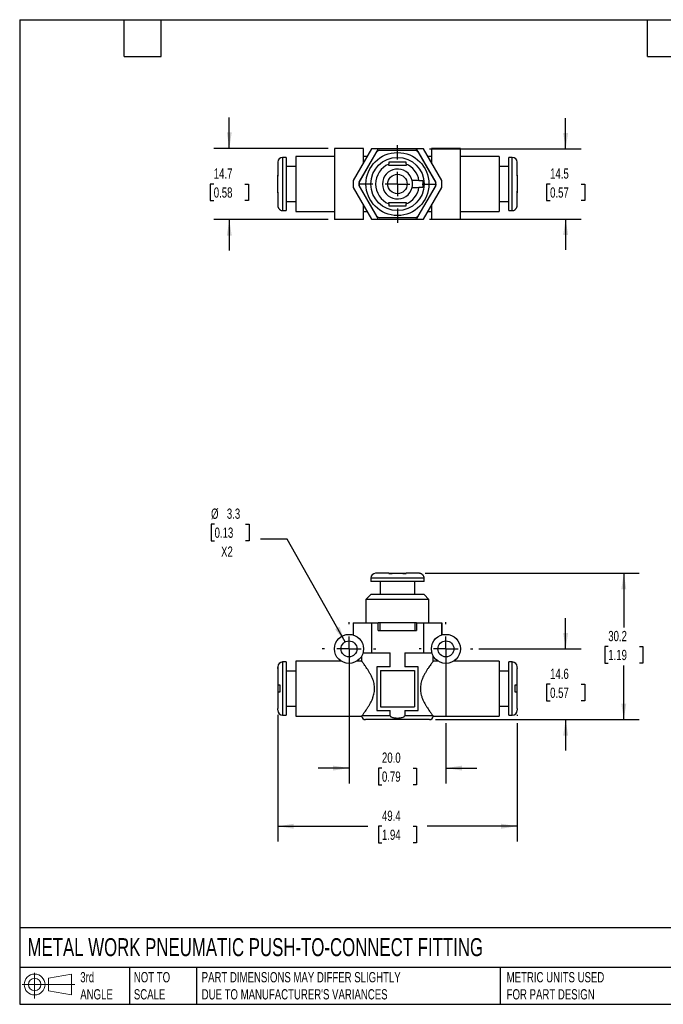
# Model space of a CAD drawing. Header units: millimetres. Extents: x 6 to 273, y 6 to 210.
# Tile 1 of 2: x 6 to 139, y 6 to 210. Entities that reach past the tile are written whole.
import ezdxf

# ---------------------------------------------------------------- set-up
doc = ezdxf.new("R2010")
doc.units = ezdxf.units.MM
doc.linetypes.add('SLD-Center', pattern=[19.05, 15.24, -1.27, 1.27, -1.27])
doc.linetypes.add('SLD-Solid', pattern=[0])
doc.layers.add('CENTER', color=40, linetype='SLD-Center')
doc.layers.add('SLD-DEFPOINTS', color=7, linetype='Continuous')
doc.layers.add('DIMENSIONS', color=140, linetype='SLD-Solid', lineweight=25)
doc.layers.add('TEXT', color=140, linetype='SLD-Solid', lineweight=25)
doc.styles.add('SLDTEXTSTYLE0', font='TXT', dxfattribs={"width": 0.7})
doc.dimstyles.new('SLDDIMSTYLE0', dxfattribs={"dimtxt": 2.158008, "dimasz": 3.302, "dimexe": 0, "dimexo": 0.0625, "dimgap": 0.539502, "dimtad": 0, "dimtih": 1, "dimtoh": 1, "dimdec": 1, "dimrnd": 1e-09, "dimzin": 12, "dimdsep": 46, "dimtxsty": 'SLDTEXTSTYLE0', "dimsah": 1, "dimcen": 0, "dimadec": 0, "dimazin": 3, "dimtfac": 1, "dimtdec": 1, "dimtofl": 0, "dimtmove": 0, "dimatfit": 3, "dimfxl": 0, "dimfrac": 2, "dimtolj": 1, "dimtzin": 12, "dimarcsym": 0})
doc.dimstyles.new('SLDDIMSTYLE1', dxfattribs={"dimtxt": 2.158008, "dimasz": 3.302, "dimexe": 0, "dimexo": 0.0625, "dimgap": 0.539502, "dimtad": 0, "dimtih": 1, "dimtoh": 1, "dimdec": 1, "dimrnd": 1e-09, "dimzin": 12, "dimdsep": 46, "dimtxsty": 'SLDTEXTSTYLE0', "dimsah": 1, "dimcen": 0.09, "dimadec": 0, "dimazin": 3, "dimtfac": 1, "dimtdec": 1, "dimtmove": 0, "dimatfit": 0, "dimfxl": 0, "dimfrac": 2, "dimtolj": 1, "dimtzin": 12, "dimarcsym": 0})
doc.dimstyles.new('SLDDIMSTYLE2', dxfattribs={"dimtxt": 2.158008, "dimasz": 3.302, "dimexe": 0, "dimexo": 0.0625, "dimgap": 0.539502, "dimtad": 0, "dimtih": 1, "dimtoh": 1, "dimdec": 1, "dimrnd": 1e-09, "dimzin": 12, "dimdsep": 46, "dimtxsty": 'SLDTEXTSTYLE0', "dimsah": 1, "dimcen": 0.09, "dimadec": 0, "dimazin": 3, "dimtfac": 1, "dimtdec": 1, "dimtofl": 0, "dimtmove": 0, "dimatfit": 3, "dimfxl": 0, "dimfrac": 2, "dimtolj": 1, "dimtzin": 12, "dimarcsym": 0})
doc.dimstyles.new('SLDDIMSTYLE3', dxfattribs={"dimtxt": 2.158008, "dimasz": 3.302, "dimexe": 0, "dimexo": 0.0625, "dimgap": 0.539502, "dimtad": 0, "dimtih": 1, "dimtoh": 1, "dimdec": 1, "dimrnd": 1e-09, "dimzin": 4, "dimdsep": 46, "dimtxsty": 'SLDTEXTSTYLE0', "dimsah": 1, "dimcen": 0.09, "dimadec": 0, "dimazin": 1, "dimtfac": 1, "dimtdec": 1, "dimtmove": 0, "dimatfit": 0, "dimfxl": 0, "dimfrac": 2, "dimtolj": 1, "dimtzin": 12, "dimarcsym": 0})

# ---------------------------------------------------------------- blocks, each defined once
blk = doc.blocks.new('Block11')
at = {"color": 7, "linetype": 'SLD-Solid', "lineweight": 18}
for p, q in [((2.59, 5.31), (2.59, 0)), ((5.48, 4.17), (10.18, 5.03)), ((5.48, 1.6), (5.48, 4.17)), ((10.18, 5.03), (10.18, 0.73)), ((0, 2.88), (10.87, 2.88)), ((5.48, 1.6), (10.18, 0.73))]:
    blk.add_line(p, q, dxfattribs=at)
for radius in [2.15, 1.29]:
    blk.add_circle((2.59, 2.88), radius, dxfattribs=at)
blk = doc.blocks.new('Block12')
at = {"layer": 'SLD-DEFPOINTS'}
blk.add_blockref('Block11', (0, 0), dxfattribs=at)
blk = doc.blocks.new('_D')
at = {"layer": 'DIMENSIONS'}
for p, q in [((46.57, 105.44), (45.85, 105.44)), ((45.85, 105.44), (45.85, 102.01)), ((52.98, 105.44), (53.71, 105.44)), ((53.71, 105.44), (53.71, 102.01)), ((45.85, 102.01), (46.57, 102.01)), ((53.71, 102.01), (52.98, 102.01)), ((61.58, 102.31), (56.02, 102.31)), ((73.5, 81.14), (61.58, 102.31))]:
    blk.add_line(p, q, dxfattribs=at)
blk.add_solid([(73.5, 81.14), (72.33, 84.26), (71.44, 83.76)], dxfattribs=at)
at = {"layer": 'DIMENSIONS', "char_height": 2.117, "attachment_point": 1, "style": 'SLDTEXTSTYLE0'}
for s, insert in [('%%c', (45.84, 108.66)), ('3.3', (49.1, 108.66)), ('0.13', (46.57, 104.74)), ('X2', (47.91, 100.83))]:
    blk.add_mtext(s, dxfattribs=dict(at, insert=insert))
blk = doc.blocks.new('_D_1')
at = {"layer": 'DIMENSIONS'}
for p, q in [((119.02, 79.7), (119.02, 86.05)), ((101.12, 79.7), (122.19, 79.7)), ((115.81, 72.4), (115.09, 72.4)), ((115.09, 72.4), (115.09, 68.97)), ((122.23, 72.4), (122.95, 72.4)), ((122.95, 72.4), (122.95, 68.97)), ((115.09, 68.97), (115.81, 68.97)), ((122.95, 68.97), (122.23, 68.97)), ((92.18, 65.1), (122.19, 65.1)), ((119.02, 65.1), (119.02, 58.75))]:
    blk.add_line(p, q, dxfattribs=at)
for points in [[(119.02, 79.7), (119.53, 83), (118.51, 83)], [(119.02, 65.1), (118.51, 61.8), (119.53, 61.8)]]:
    blk.add_solid(points, dxfattribs=at)
at = {"layer": 'DIMENSIONS', "char_height": 2.117, "attachment_point": 1, "style": 'SLDTEXTSTYLE0'}
for s, insert in [('14.6', (115.81, 75.61)), ('0.57', (115.81, 71.7))]:
    blk.add_mtext(s, dxfattribs=dict(at, insert=insert))
blk = doc.blocks.new('_D_2')
at = {"layer": 'DIMENSIONS'}
for p, q in [((90.02, 95.3), (134.19, 95.3)), ((131.02, 95.3), (131.02, 84.11)), ((127.81, 80.2), (127.09, 80.2)), ((127.09, 80.2), (127.09, 76.77)), ((134.23, 80.2), (134.95, 80.2)), ((134.95, 80.2), (134.95, 76.77)), ((127.09, 76.77), (127.81, 76.77)), ((131.02, 65.1), (131.02, 76.29)), ((134.95, 76.77), (134.23, 76.77)), ((92.18, 65.1), (134.19, 65.1))]:
    blk.add_line(p, q, dxfattribs=at)
for points in [[(131.02, 95.3), (130.51, 92), (131.53, 92)], [(131.02, 65.1), (131.53, 68.4), (130.51, 68.4)]]:
    blk.add_solid(points, dxfattribs=at)
at = {"layer": 'DIMENSIONS', "char_height": 2.117, "attachment_point": 1, "style": 'SLDTEXTSTYLE0'}
for s, insert in [('30.2', (127.81, 83.41)), ('1.19', (127.81, 79.5))]:
    blk.add_mtext(s, dxfattribs=dict(at, insert=insert))
blk = doc.blocks.new('_D_3')
at = {"layer": 'DIMENSIONS'}
for p, q in [((74.31, 78.43), (74.31, 51.92)), ((94.31, 78.43), (94.31, 65.86)), ((94.31, 64.34), (94.31, 51.92)), ((74.31, 55.1), (67.96, 55.1)), ((81.11, 55.1), (80.38, 55.1)), ((80.38, 55.1), (80.38, 51.67)), ((87.52, 55.1), (88.24, 55.1)), ((88.24, 55.1), (88.24, 51.67)), ((94.31, 55.1), (100.66, 55.1)), ((80.38, 51.67), (81.11, 51.67)), ((88.24, 51.67), (87.52, 51.67))]:
    blk.add_line(p, q, dxfattribs=at)
for points in [[(74.31, 55.1), (71.01, 55.61), (71.01, 54.59)], [(94.31, 55.1), (97.62, 54.59), (97.62, 55.61)]]:
    blk.add_solid(points, dxfattribs=at)
at = {"layer": 'DIMENSIONS', "char_height": 2.117, "attachment_point": 1, "style": 'SLDTEXTSTYLE0'}
for s, insert in [('20.0', (81.11, 58.31)), ('0.79', (81.11, 54.4))]:
    blk.add_mtext(s, dxfattribs=dict(at, insert=insert))
blk = doc.blocks.new('_D_4')
at = {"layer": 'DIMENSIONS'}
for p, q in [((59.61, 66.11), (59.61, 39.92)), ((109.01, 66.11), (109.01, 65.86)), ((109.01, 64.34), (109.01, 39.92)), ((59.61, 43.1), (78.18, 43.1)), ((81.11, 43.1), (80.38, 43.1)), ((80.38, 43.1), (80.38, 39.67)), ((87.52, 43.1), (88.24, 43.1)), ((88.24, 43.1), (88.24, 39.67)), ((109.01, 43.1), (90.44, 43.1)), ((80.38, 39.67), (81.11, 39.67)), ((88.24, 39.67), (87.52, 39.67))]:
    blk.add_line(p, q, dxfattribs=at)
for points in [[(59.61, 43.1), (62.92, 42.59), (62.92, 43.61)], [(109.01, 43.1), (105.71, 43.61), (105.71, 42.59)]]:
    blk.add_solid(points, dxfattribs=at)
at = {"layer": 'DIMENSIONS', "char_height": 2.117, "attachment_point": 1, "style": 'SLDTEXTSTYLE0'}
for s, insert in [('49.4', (81.11, 46.31)), ('1.94', (81.11, 42.4))]:
    blk.add_mtext(s, dxfattribs=dict(at, insert=insert))
blk = doc.blocks.new('SW_CENTERMARKSYMBOL_0')
at = {"layer": 'CENTER', "color": 0}
for p, q in [((0, 5.08), (0, 5.54)), ((0, 0), (0, 2.54)), ((-5.08, 0), (-5.54, 0)), ((0, 0), (-2.54, 0)), ((0, 0), (0, -2.54)), ((0, 0), (2.54, 0)), ((5.08, 0), (5.54, 0)), ((0, -5.08), (0, -5.54))]:
    blk.add_line(p, q, dxfattribs=at)
blk = doc.blocks.new('SW_CENTERMARKSYMBOL_1')
at = {"layer": 'CENTER', "color": 0}
for p, q in [((0, 5.08), (0, 5.54)), ((0, 0), (0, 2.54)), ((-5.08, 0), (-5.54, 0)), ((0, 0), (-2.54, 0)), ((0, 0), (0, -2.54)), ((0, 0), (2.54, 0)), ((5.08, 0), (5.54, 0)), ((0, -5.08), (0, -5.54))]:
    blk.add_line(p, q, dxfattribs=at)
blk = doc.blocks.new('_D_7')
at = {"layer": 'DIMENSIONS'}
for p, q in [((49.61, 182.99), (49.61, 189.34)), ((70.04, 182.99), (46.43, 182.99)), ((46.4, 175.64), (45.68, 175.64)), ((45.68, 175.64), (45.68, 172.21)), ((52.81, 175.64), (53.54, 175.64)), ((53.54, 175.64), (53.54, 172.21)), ((45.68, 172.21), (46.4, 172.21)), ((53.54, 172.21), (52.81, 172.21)), ((70.04, 168.29), (46.43, 168.29)), ((49.61, 168.29), (49.61, 161.94))]:
    blk.add_line(p, q, dxfattribs=at)
for points in [[(49.61, 182.99), (50.11, 186.3), (49.1, 186.3)], [(49.61, 168.29), (49.1, 164.99), (50.11, 164.99)]]:
    blk.add_solid(points, dxfattribs=at)
at = {"layer": 'DIMENSIONS', "char_height": 2.117, "attachment_point": 1, "style": 'SLDTEXTSTYLE0'}
for s, insert in [('14.7', (46.4, 178.86)), ('0.58', (46.4, 174.94))]:
    blk.add_mtext(s, dxfattribs=dict(at, insert=insert))
blk = doc.blocks.new('_D_8')
at = {"layer": 'DIMENSIONS'}
for p, q in [((119.02, 182.89), (119.02, 189.24)), ((90.92, 182.89), (122.19, 182.89)), ((115.81, 175.64), (115.09, 175.64)), ((115.09, 175.64), (115.09, 172.21)), ((122.23, 175.64), (122.95, 175.64)), ((122.95, 175.64), (122.95, 172.21)), ((115.09, 172.21), (115.81, 172.21)), ((122.95, 172.21), (122.23, 172.21)), ((90.92, 168.39), (122.19, 168.39)), ((119.02, 168.39), (119.02, 162.04))]:
    blk.add_line(p, q, dxfattribs=at)
for points in [[(119.02, 182.89), (119.53, 186.2), (118.51, 186.2)], [(119.02, 168.39), (118.51, 165.09), (119.53, 165.09)]]:
    blk.add_solid(points, dxfattribs=at)
at = {"layer": 'DIMENSIONS', "char_height": 2.117, "attachment_point": 1, "style": 'SLDTEXTSTYLE0'}
for s, insert in [('14.5', (115.81, 178.86)), ('0.57', (115.81, 174.94))]:
    blk.add_mtext(s, dxfattribs=dict(at, insert=insert))
blk = doc.blocks.new('SW_CENTERMARKSYMBOL_3')
at = {"layer": 'CENTER', "color": 0}
for p, q in [((0, 5.08), (0, 8.04)), ((0, 0), (0, 2.54)), ((-5.08, 0), (-8.04, 0)), ((0, 0), (-2.54, 0)), ((0, 0), (0, -2.54)), ((0, 0), (2.54, 0)), ((5.08, 0), (8.04, 0)), ((0, -5.08), (0, -8.04))]:
    blk.add_line(p, q, dxfattribs=at)

msp = doc.modelspace()

# ---------------------------------------------------------------- linework, layer by layer
for p, q in [((71.31, 182.99), (71.31, 168.29)), ((77.31, 182.99), (71.31, 182.99)), ((78.97, 182.89), (75.19, 176.34)), ((80.36, 182.89), (76.37, 175.99)), ((77.31, 180.02), (77.31, 182.99)), ((80.36, 182.89), (78.97, 182.89)), ((88.27, 182.89), (80.36, 182.89)), ((92.26, 175.99), (88.27, 182.89)), ((89.65, 182.89), (88.27, 182.89)), ((93.44, 176.34), (89.65, 182.89)), ((91.31, 182.99), (91.31, 180.02)), ((97.31, 182.99), (91.31, 182.99)), ((97.31, 168.29), (97.31, 182.99)), ((61.31, 181.14), (60.61, 181.14)), ((60.61, 181.14), (60.61, 170.14)), ((61.31, 181.14), (61.31, 170.14)), ((71.31, 181.34), (63.31, 181.34)), ((63.31, 181.34), (63.31, 169.94)), ((76.42, 175.97), (80.08, 182.32)), ((78.08, 181.34), (77.31, 181.34)), ((80.65, 182.64), (87.98, 182.64)), ((88.54, 182.32), (92.21, 175.97)), ((91.31, 181.34), (90.55, 181.34)), ((105.31, 181.34), (97.31, 181.34)), ((105.31, 181.34), (105.31, 169.94)), ((108.01, 181.14), (107.31, 181.14)), ((107.31, 170.14), (107.31, 181.14)), ((108.01, 170.14), (108.01, 181.14)), ((59.61, 180.14), (59.61, 177.44)), ((63.31, 179.24), (61.31, 179.24)), ((82.51, 179.44), (82.51, 179.77)), ((86.11, 179.44), (82.51, 179.44)), ((86.11, 179.77), (86.11, 179.44)), ((107.31, 179.24), (105.31, 179.24)), ((109.01, 177.44), (109.01, 180.14)), ((59.61, 175.64), (59.61, 177.44)), ((109.01, 177.44), (109.01, 175.65)), ((59.61, 173.84), (59.61, 175.64)), ((75.19, 174.95), (78.97, 168.39)), ((76.37, 175.3), (80.36, 168.39)), ((80.08, 168.97), (76.42, 175.32)), ((88.75, 176.39), (87.32, 176.39)), ((87.32, 174.89), (88.75, 174.89)), ((88.27, 168.39), (92.26, 175.3)), ((92.21, 175.32), (88.54, 168.97)), ((89.65, 168.39), (93.44, 174.95)), ((109.01, 175.65), (109.01, 173.84)), ((59.61, 173.84), (59.61, 171.21)), ((109.01, 171.21), (109.01, 173.84)), ((61.31, 172.04), (63.31, 172.04)), ((77.31, 168.29), (77.31, 171.27)), ((82.51, 171.84), (86.11, 171.84)), ((82.51, 171.52), (82.51, 171.84)), ((86.11, 171.84), (86.11, 171.52)), ((91.31, 171.27), (91.31, 168.29)), ((105.31, 172.04), (107.31, 172.04)), ((60.01, 170.4), (60.01, 170.34)), ((60.61, 170.14), (61.31, 170.14)), ((63.31, 169.94), (71.31, 169.94)), ((77.31, 169.94), (78.08, 169.94)), ((90.55, 169.94), (91.31, 169.94)), ((97.31, 169.94), (105.31, 169.94)), ((107.31, 170.14), (108.01, 170.14)), ((108.61, 170.34), (108.61, 170.4)), ((77.31, 168.29), (71.31, 168.29)), ((78.97, 168.39), (80.36, 168.39)), ((80.36, 168.39), (88.27, 168.39)), ((87.98, 168.64), (80.65, 168.64)), ((88.27, 168.39), (89.65, 168.39)), ((97.31, 168.29), (91.31, 168.29)), ((78.81, 94.3), (78.81, 93.6)), ((89.81, 94.3), (78.81, 94.3)), ((89.81, 93.6), (78.81, 93.6)), ((82.51, 95.3), (79.81, 95.3)), ((80.71, 93.6), (80.71, 90.9)), ((82.51, 95.3), (84.31, 95.3)), ((84.31, 95.3), (86.11, 95.3)), ((88.75, 95.3), (86.11, 95.3)), ((87.91, 90.9), (87.91, 93.6)), ((89.61, 94.9), (89.56, 94.9)), ((89.81, 93.6), (89.81, 94.3)), ((78.81, 90.9), (77.81, 89.9)), ((77.81, 89.9), (77.81, 85.1)), ((90.81, 89.9), (77.81, 89.9)), ((89.81, 90.9), (78.81, 90.9)), ((90.81, 89.9), (89.81, 90.9)), ((90.81, 85.1), (90.81, 89.9)), ((75.16, 85.1), (75.16, 82.58)), ((75.16, 85.1), (75.19, 85.1)), ((75.19, 85.1), (75.19, 82.57)), ((75.19, 85.1), (78.97, 85.1)), ((78.97, 85.1), (78.97, 78.9)), ((78.97, 85.1), (80.36, 85.1)), ((80.36, 83.5), (80.36, 85.1)), ((80.65, 85.1), (80.36, 85.1)), ((80.36, 83.5), (88.27, 83.5)), ((80.65, 85.1), (80.65, 83.5)), ((87.98, 85.1), (80.65, 85.1)), ((87.98, 83.5), (87.98, 85.1)), ((88.27, 85.1), (87.98, 85.1)), ((88.27, 85.1), (88.27, 83.5)), ((88.27, 85.1), (89.65, 85.1)), ((89.65, 85.1), (89.65, 78.9)), ((89.65, 85.1), (93.44, 85.1)), ((93.44, 85.1), (93.44, 82.57)), ((93.44, 85.1), (93.46, 85.1)), ((93.46, 82.58), (93.46, 85.1)), ((76.91, 78.2), (76.91, 77.2)), ((77.2, 78.9), (78.97, 78.9)), ((78.97, 78.9), (82.83, 78.9)), ((82.83, 76), (82.83, 78.9)), ((85.8, 78.9), (89.65, 78.9)), ((85.8, 78.9), (85.8, 76)), ((89.65, 78.9), (91.42, 78.9)), ((91.71, 77.2), (91.71, 78.2)), ((59.61, 75.62), (59.61, 72.25)), ((61.31, 77), (60.61, 77)), ((60.61, 77), (60.61, 71.5)), ((61.31, 77), (61.31, 71.5)), ((72.65, 77.2), (63.31, 77.2)), ((63.31, 77.2), (63.31, 65.8)), ((76.91, 77.2), (75.97, 77.2)), ((80.06, 76), (80.06, 67)), ((82.83, 76), (80.06, 76)), ((80.81, 75.25), (87.81, 75.25)), ((80.81, 75.25), (80.81, 67.75)), ((88.56, 76), (85.8, 76)), ((87.81, 75.25), (87.81, 67.75)), ((88.56, 67), (88.56, 76)), ((92.65, 77.2), (91.71, 77.2)), ((105.31, 77.2), (95.97, 77.2)), ((105.31, 77.2), (105.31, 65.8)), ((108.01, 77), (107.31, 77)), ((107.31, 71.5), (107.31, 77)), ((108.01, 71.5), (108.01, 77)), ((109.01, 72.25), (109.01, 75.62)), ((63.31, 75.1), (61.31, 75.1)), ((107.31, 75.1), (105.31, 75.1)), ((59.61, 72.25), (59.61, 70.75)), ((60.01, 72.25), (60.01, 70.75)), ((60.61, 71.5), (60.61, 66)), ((61.31, 71.5), (61.31, 66)), ((107.31, 66), (107.31, 71.5)), ((108.01, 66), (108.01, 71.5)), ((108.61, 70.75), (108.61, 72.25)), ((109.01, 70.75), (109.01, 72.25)), ((59.61, 70.75), (59.61, 67.38)), ((109.01, 67.38), (109.01, 70.75)), ((61.31, 67.9), (63.31, 67.9)), ((80.81, 67.75), (87.81, 67.75)), ((105.31, 67.9), (107.31, 67.9)), ((60.61, 66), (61.31, 66)), ((63.31, 65.8), (76.92, 65.8)), ((82.83, 65.9), (76.99, 65.9)), ((90.91, 65.1), (77.71, 65.1)), ((80.06, 67), (82.83, 67)), ((82.83, 65.9), (82.83, 67)), ((85.8, 67), (88.56, 67)), ((85.8, 67), (85.8, 65.9)), ((91.64, 65.9), (85.8, 65.9)), ((91.71, 65.8), (105.31, 65.8)), ((107.31, 66), (108.01, 66))]:
    msp.add_line(p, q)
for centre, radius in [((84.31, 175.64), 6.5), ((84.31, 175.64), 5.5), ((84.31, 175.64), 2), ((74.31, 79.7), 3), ((74.31, 79.7), 1.65), ((94.31, 79.7), 3), ((94.31, 79.7), 1.65)]:
    msp.add_circle(centre, radius)
for centre, radius, start, end in [((60.61, 180.14), 1, 90, 180), ((84.31, 175.64), 7.9, 117.6158, 122.3842), ((84.31, 175.64), 7.9, 57.6158, 62.3842), ((108.01, 180.14), 1, 0, 90), ((84.31, 175.64), 4.5, 113.5782, 246.4218), ((84.31, 175.64), 4.5, 9.5941, 66.4218), ((84.31, 175.64), 3.1, 14.0008, 345.9992), ((84.31, 175.64), 9.15, 175.6256, 184.3744), ((84.31, 175.64), 7.95, 177.5271, 182.4729), ((84.31, 175.64), 7.9, 177.6158, 182.3842), ((84.31, 175.64), 4.5, 293.5782, 350.4059), ((84.31, 175.64), 3.1, 345.9992, 14.0008), ((84.31, 175.64), 5.3, 351.8648, 8.1352), ((84.31, 175.64), 7.9, 357.6158, 2.3842), ((84.31, 175.64), 7.95, 357.5271, 2.4729), ((84.31, 175.64), 9.15, 355.6256, 4.3744), ((60.61, 171.14), 1, 233.1301, 270), ((84.31, 175.64), 7.9, 237.6158, 242.3842), ((84.31, 175.64), 7.9, 297.6158, 302.3842), ((108.01, 171.14), 1, 270, 306.8699), ((79.81, 94.3), 1, 90, 180), ((88.81, 94.3), 1, 0, 36.8699), ((60.61, 76), 1, 90, 180), ((108.01, 76), 1, 0, 90), ((60.61, 67), 1, 180, 270), ((77.71, 65.9), 0.8, 187.2571, 270), ((90.91, 65.9), 0.8, 270, 352.729), ((108.01, 67), 1, 270, 0)]:
    msp.add_arc(centre, radius, start, end)
for points, knots in [([(86.11, 180.14), (85.89, 180.14), (85.67, 180.14), (85.25, 180.14), (85.07, 180.14), (84.69, 180.14), (84.5, 180.14), (84.01, 180.14), (83.71, 180.14), (83.26, 180.14), (83.11, 180.14), (82.89, 180.14), (82.81, 180.14), (82.7, 180.14), (82.66, 180.14), (82.59, 180.14), (82.55, 180.14), (82.51, 180.14)], [12.56776, 12.56776, 12.56776, 12.56776, 13.24698, 13.24698, 13.814426, 13.814426, 14.381873, 14.381873, 15.282373, 15.282373, 15.732623, 15.732623, 15.957748, 15.957748, 16.070311, 16.070311, 16.182873, 16.182873, 16.182873, 16.182873]), ([(82.51, 180.14), (82.51, 180.08), (82.51, 180.02), (82.51, 179.89), (82.51, 179.83), (82.51, 179.77)], [1.4486776, 1.4486776, 1.4486776, 1.4486776, 1.6418328, 1.6418328, 1.8296216, 1.8296216, 1.8296216, 1.8296216]), ([(86.11, 179.77), (86.11, 179.79), (86.11, 179.81), (86.11, 179.86), (86.11, 179.88), (86.11, 179.98), (86.11, 180.06), (86.11, 180.14)], [1.8645079, 1.8645079, 1.8645079, 1.8645079, 1.929624, 1.929624, 1.9947401, 1.9947401, 2.2461605, 2.2461605, 2.2461605, 2.2461605]), ([(59.68, 173.84), (59.64, 174.07), (59.63, 174.29), (59.62, 174.7), (59.61, 174.89), (59.61, 175.27), (59.61, 175.46), (59.61, 175.94), (59.61, 176.25), (59.62, 176.7), (59.62, 176.85), (59.64, 177.07), (59.64, 177.15), (59.65, 177.26), (59.66, 177.29), (59.67, 177.37), (59.67, 177.41), (59.68, 177.44)], [12.56776, 12.56776, 12.56776, 12.56776, 13.24698, 13.24698, 13.814426, 13.814426, 14.381873, 14.381873, 15.282373, 15.282373, 15.732623, 15.732623, 15.957748, 15.957748, 16.070311, 16.070311, 16.182873, 16.182873, 16.182873, 16.182873]), ([(59.68, 177.44), (59.65, 177.44), (59.64, 177.44), (59.62, 177.44), (59.61, 177.44), (59.61, 177.44)], [1.4486776, 1.4486776, 1.4486776, 1.4486776, 1.6418328, 1.6418328, 1.8296216, 1.8296216, 1.8296216, 1.8296216]), ([(109.01, 177.44), (109.01, 177.44), (109.01, 177.44), (109.01, 177.44), (109.01, 177.44), (109, 177.44), (108.98, 177.44), (108.95, 177.44)], [1.8645079, 1.8645079, 1.8645079, 1.8645079, 1.929624, 1.929624, 1.9947401, 1.9947401, 2.2461605, 2.2461605, 2.2461605, 2.2461605]), ([(108.95, 177.44), (108.98, 177.22), (109, 177), (109.01, 176.59), (109.01, 176.4), (109.01, 176.02), (109.01, 175.83), (109.01, 175.34), (109.01, 175.04), (109.01, 174.59), (109, 174.44), (108.99, 174.22), (108.98, 174.14), (108.97, 174.03), (108.97, 173.99), (108.96, 173.92), (108.96, 173.88), (108.95, 173.84)], [12.56776, 12.56776, 12.56776, 12.56776, 13.24698, 13.24698, 13.814426, 13.814426, 14.381873, 14.381873, 15.282373, 15.282373, 15.732623, 15.732623, 15.957748, 15.957748, 16.070311, 16.070311, 16.182873, 16.182873, 16.182873, 16.182873]), ([(88.75, 176.39), (88.78, 176.39), (88.85, 176.39), (88.94, 176.39), (89.03, 176.39), (89.13, 176.39), (89.22, 176.39), (89.31, 176.39), (89.4, 176.39), (89.49, 176.39), (89.53, 176.39), (89.56, 176.39)], [0, 0, 0, 0, 0.102567, 0.20506, 0.30739, 0.409718, 0.512233, 0.629971, 0.747702, 0.873997, 1, 1, 1, 1]), ([(89.56, 174.89), (89.54, 174.89), (89.51, 174.89), (89.46, 174.89), (89.37, 174.89), (89.26, 174.89), (89.1, 174.89), (88.93, 174.89), (88.81, 174.89), (88.75, 174.89)], [0, 0, 0, 0, 0.084224, 0.16847, 0.25252, 0.435669, 0.618593, 0.809009, 1, 1, 1, 1]), ([(59.61, 173.84), (59.61, 173.84), (59.61, 173.84), (59.62, 173.84), (59.62, 173.84), (59.63, 173.84), (59.65, 173.84), (59.68, 173.84)], [1.8645079, 1.8645079, 1.8645079, 1.8645079, 1.929624, 1.929624, 1.9947401, 1.9947401, 2.2461605, 2.2461605, 2.2461605, 2.2461605]), ([(108.95, 173.84), (108.97, 173.84), (108.99, 173.84), (109.01, 173.84), (109.01, 173.84), (109.01, 173.84)], [1.4486776, 1.4486776, 1.4486776, 1.4486776, 1.6418328, 1.6418328, 1.8296216, 1.8296216, 1.8296216, 1.8296216]), ([(59.61, 171.21), (59.61, 171.18), (59.62, 171.11), (59.63, 171.02), (59.65, 170.92), (59.68, 170.83), (59.72, 170.74), (59.78, 170.65), (59.84, 170.56), (59.92, 170.47), (59.98, 170.42), (60.01, 170.4)], [0, 0, 0, 0, 0.102567, 0.20506, 0.30739, 0.409718, 0.512233, 0.629971, 0.747702, 0.873997, 1, 1, 1, 1]), ([(82.51, 171.52), (82.51, 171.5), (82.51, 171.48), (82.51, 171.43), (82.51, 171.41), (82.51, 171.31), (82.51, 171.22), (82.51, 171.14)], [1.8645079, 1.8645079, 1.8645079, 1.8645079, 1.929624, 1.929624, 1.9947401, 1.9947401, 2.2461605, 2.2461605, 2.2461605, 2.2461605]), ([(82.51, 171.14), (82.74, 171.14), (82.96, 171.14), (83.37, 171.14), (83.56, 171.14), (83.94, 171.14), (84.12, 171.14), (84.61, 171.14), (84.91, 171.14), (85.36, 171.14), (85.51, 171.14), (85.74, 171.14), (85.81, 171.14), (85.93, 171.14), (85.96, 171.14), (86.04, 171.14), (86.08, 171.14), (86.11, 171.14)], [12.56776, 12.56776, 12.56776, 12.56776, 13.24698, 13.24698, 13.814426, 13.814426, 14.381873, 14.381873, 15.282373, 15.282373, 15.732623, 15.732623, 15.957748, 15.957748, 16.070311, 16.070311, 16.182873, 16.182873, 16.182873, 16.182873]), ([(86.11, 171.14), (86.11, 171.21), (86.11, 171.27), (86.11, 171.39), (86.11, 171.46), (86.11, 171.52)], [1.4486776, 1.4486776, 1.4486776, 1.4486776, 1.6418328, 1.6418328, 1.8296216, 1.8296216, 1.8296216, 1.8296216]), ([(108.61, 170.4), (108.63, 170.41), (108.67, 170.45), (108.73, 170.5), (108.8, 170.58), (108.88, 170.7), (108.96, 170.86), (109, 171.03), (109.01, 171.15), (109.01, 171.21)], [0, 0, 0, 0, 0.084224, 0.16847, 0.25252, 0.435669, 0.618593, 0.809009, 1, 1, 1, 1]), ([(82.51, 95.3), (82.51, 95.3), (82.51, 95.3), (82.51, 95.3), (82.51, 95.29), (82.51, 95.28), (82.51, 95.26), (82.51, 95.24)], [1.8645079, 1.8645079, 1.8645079, 1.8645079, 1.929624, 1.929624, 1.9947401, 1.9947401, 2.2461605, 2.2461605, 2.2461605, 2.2461605]), ([(82.51, 95.24), (82.74, 95.27), (82.96, 95.28), (83.37, 95.3), (83.56, 95.3), (83.94, 95.3), (84.12, 95.3), (84.61, 95.3), (84.91, 95.3), (85.36, 95.29), (85.51, 95.29), (85.74, 95.28), (85.81, 95.27), (85.93, 95.26), (85.96, 95.26), (86.04, 95.25), (86.08, 95.24), (86.11, 95.24)], [12.56776, 12.56776, 12.56776, 12.56776, 13.24698, 13.24698, 13.814426, 13.814426, 14.381873, 14.381873, 15.282373, 15.282373, 15.732623, 15.732623, 15.957748, 15.957748, 16.070311, 16.070311, 16.182873, 16.182873, 16.182873, 16.182873]), ([(86.11, 95.24), (86.11, 95.26), (86.11, 95.27), (86.11, 95.29), (86.11, 95.3), (86.11, 95.3)], [1.4486776, 1.4486776, 1.4486776, 1.4486776, 1.6418328, 1.6418328, 1.8296216, 1.8296216, 1.8296216, 1.8296216]), ([(89.56, 94.9), (89.54, 94.92), (89.51, 94.96), (89.46, 95.02), (89.37, 95.09), (89.26, 95.17), (89.1, 95.24), (88.93, 95.29), (88.81, 95.3), (88.75, 95.3)], [0, 0, 0, 0, 0.084224, 0.16847, 0.25252, 0.435669, 0.618593, 0.809009, 1, 1, 1, 1]), ([(59.61, 75.62), (59.61, 75.65), (59.61, 75.67), (59.62, 75.71), (59.62, 75.73), (59.63, 75.84), (59.65, 75.92), (59.68, 76)], [1.8645079, 1.8645079, 1.8645079, 1.8645079, 1.929624, 1.929624, 1.9947401, 1.9947401, 2.2461605, 2.2461605, 2.2461605, 2.2461605]), ([(59.68, 76), (59.65, 76), (59.6, 76), (59.61, 76), (59.61, 76), (59.61, 76)], [0, 0, 0, 0, 0.497399, 0.996369, 1, 1, 1, 1]), ([(59.68, 76), (59.65, 75.94), (59.64, 75.88), (59.62, 75.75), (59.61, 75.69), (59.61, 75.62)], [1.4486776, 1.4486776, 1.4486776, 1.4486776, 1.6418328, 1.6418328, 1.8296216, 1.8296216, 1.8296216, 1.8296216]), ([(76.99, 65.9), (77.02, 65.94), (77.08, 66.02), (77.21, 66.2), (77.38, 66.41), (77.58, 66.7), (77.84, 67.07), (78.15, 67.53), (78.46, 68.04), (78.78, 68.59), (79.07, 69.2), (79.31, 69.8), (79.47, 70.38), (79.57, 70.92), (79.6, 71.48), (79.57, 72.03), (79.48, 72.58), (79.34, 73.1), (79.15, 73.6), (78.92, 74.12), (78.64, 74.66), (78.33, 75.19), (78.01, 75.68), (77.72, 76.11), (77.45, 76.49), (77.24, 76.77), (77.09, 76.97), (76.99, 77.1), (76.93, 77.18), (76.91, 77.21), (76.91, 77.2), (76.91, 77.2)], [0, 0, 0, 0, 0.031217, 0.062359, 0.093546, 0.124813, 0.166479, 0.20814, 0.249754, 0.291356, 0.333, 0.374659, 0.405958, 0.437283, 0.468517, 0.499902, 0.531183, 0.562493, 0.593712, 0.624941, 0.666571, 0.708235, 0.7499, 0.791535, 0.833097, 0.874721, 0.905975, 0.937189, 0.968475, 0.999702, 1, 1, 1, 1]), ([(91.71, 77.2), (91.71, 77.19), (91.7, 77.18), (91.64, 77.1), (91.54, 76.97), (91.39, 76.77), (91.18, 76.49), (90.91, 76.12), (90.62, 75.68), (90.3, 75.2), (89.99, 74.66), (89.71, 74.13), (89.47, 73.61), (89.29, 73.11), (89.15, 72.59), (89.05, 72.04), (89.02, 71.48), (89.06, 70.93), (89.15, 70.39), (89.32, 69.8), (89.55, 69.2), (89.85, 68.6), (90.16, 68.04), (90.48, 67.53), (90.78, 67.07), (91.04, 66.71), (91.25, 66.42), (91.41, 66.2), (91.55, 66.02), (91.61, 65.94), (91.64, 65.9)], [0, 0, 0, 0, 0.0312129, 0.0623456, 0.093563, 0.1248379, 0.1664822, 0.2081879, 0.2498801, 0.2915395, 0.3331146, 0.3746751, 0.4058726, 0.4371645, 0.4684489, 0.4998172, 0.5309818, 0.5621514, 0.5935529, 0.6249109, 0.6666352, 0.7082491, 0.7498812, 0.791498, 0.8330945, 0.8747291, 0.9059767, 0.9371861, 0.9684792, 1, 1, 1, 1]), ([(109.01, 76), (109.02, 76), (109.02, 76), (108.97, 76), (108.95, 76)], [0, 0, 0, 0, 0.498493, 1, 1, 1, 1]), ([(108.95, 76), (108.97, 75.94), (108.99, 75.88), (109.01, 75.75), (109.01, 75.69), (109.01, 75.62)], [1.4486776, 1.4486776, 1.4486776, 1.4486776, 1.6418328, 1.6418328, 1.8296216, 1.8296216, 1.8296216, 1.8296216]), ([(59.61, 72.25), (59.61, 72.25), (59.62, 72.25), (59.63, 72.25), (59.65, 72.25), (59.68, 72.25), (59.72, 72.25), (59.78, 72.25), (59.84, 72.25), (59.92, 72.25), (59.98, 72.25), (60.01, 72.25)], [0, 0, 0, 0, 0.102567, 0.20506, 0.30739, 0.409718, 0.512233, 0.629971, 0.747702, 0.873997, 1, 1, 1, 1]), ([(108.61, 72.25), (108.63, 72.25), (108.67, 72.25), (108.73, 72.25), (108.8, 72.25), (108.88, 72.25), (108.96, 72.25), (109, 72.25), (109.01, 72.25), (109.01, 72.25)], [0, 0, 0, 0, 0.084224, 0.16847, 0.25252, 0.435669, 0.618593, 0.809009, 1, 1, 1, 1]), ([(60.01, 70.75), (59.99, 70.75), (59.95, 70.75), (59.89, 70.75), (59.82, 70.75), (59.74, 70.75), (59.67, 70.75), (59.62, 70.75), (59.62, 70.75), (59.61, 70.75)], [0, 0, 0, 0, 0.084224, 0.16847, 0.25252, 0.435669, 0.618593, 0.809009, 1, 1, 1, 1]), ([(109.01, 70.75), (109.01, 70.75), (109.01, 70.75), (109, 70.75), (108.97, 70.75), (108.94, 70.75), (108.9, 70.75), (108.85, 70.75), (108.78, 70.75), (108.7, 70.75), (108.64, 70.75), (108.61, 70.75)], [0, 0, 0, 0, 0.102567, 0.20506, 0.30739, 0.409718, 0.512233, 0.629971, 0.747702, 0.873997, 1, 1, 1, 1]), ([(59.68, 67), (59.65, 67.06), (59.64, 67.12), (59.62, 67.25), (59.61, 67.31), (59.61, 67.38)], [1.4486776, 1.4486776, 1.4486776, 1.4486776, 1.6418328, 1.6418328, 1.8296216, 1.8296216, 1.8296216, 1.8296216]), ([(109.01, 67.38), (109.01, 67.35), (109.01, 67.33), (109.01, 67.29), (109.01, 67.27), (109, 67.16), (108.98, 67.08), (108.95, 67)], [1.8645079, 1.8645079, 1.8645079, 1.8645079, 1.929624, 1.929624, 1.9947401, 1.9947401, 2.2461605, 2.2461605, 2.2461605, 2.2461605]), ([(59.61, 67), (59.61, 67), (59.6, 67), (59.65, 67), (59.68, 67)], [0, 0, 0, 0, 0.498493, 1, 1, 1, 1]), ([(76.99, 65.9), (76.98, 65.88), (76.95, 65.84), (76.92, 65.81), (76.92, 65.8), (76.92, 65.8)], [0, 0, 0, 0, 0.333531, 0.661774, 1, 1, 1, 1]), ([(82.83, 65.9), (82.83, 65.9), (82.83, 65.9), (82.83, 65.88), (82.83, 65.86), (82.85, 65.82), (82.86, 65.8), (82.9, 65.74), (82.94, 65.72), (83.06, 65.63), (83.17, 65.59), (83.36, 65.53), (83.45, 65.51), (83.62, 65.48), (83.7, 65.47), (83.96, 65.44), (84.14, 65.43), (84.42, 65.43), (84.53, 65.44), (84.75, 65.45), (84.86, 65.46), (85.08, 65.49), (85.19, 65.52), (85.41, 65.57), (85.52, 65.61), (85.64, 65.68), (85.67, 65.7), (85.72, 65.75), (85.74, 65.77), (85.77, 65.82), (85.78, 65.83), (85.79, 65.87), (85.8, 65.88), (85.8, 65.9)], [4.906488, 4.906488, 4.906488, 4.906488, 4.909706, 4.909706, 4.964377, 4.964377, 5.036919, 5.036919, 5.159222, 5.159222, 5.491266, 5.491266, 5.753224, 5.753224, 6.015183, 6.015183, 6.5391, 6.5391, 6.870231, 6.870231, 7.201362, 7.201362, 7.537551, 7.537551, 7.873741, 7.873741, 7.971249, 7.971249, 8.069817, 8.069817, 8.13076, 8.13076, 8.175598, 8.175598, 8.175598, 8.175598]), ([(91.71, 65.8), (91.71, 65.8), (91.71, 65.79), (91.7, 65.81), (91.68, 65.84), (91.65, 65.88), (91.64, 65.9)], [0, 0, 0, 0, 0.000743, 0.323116, 0.687501, 1, 1, 1, 1]), ([(108.95, 67), (108.98, 67), (109.02, 67), (109.01, 67), (109.01, 67), (109.01, 67)], [0, 0, 0, 0, 0.497399, 0.996369, 1, 1, 1, 1])]:
    msp.add_open_spline(points, degree=3, knots=knots)
at = {"layer": 'TEXT'}
for p, q in [((6.35, 209.55), (273.05, 209.55)), ((6.35, 209.55), (6.35, 6.35)), ((27.94, 201.93), (27.94, 209.55)), ((35.56, 201.93), (35.56, 209.55)), ((135.89, 201.93), (135.89, 209.55)), ((27.94, 201.93), (35.56, 201.93)), ((135.89, 201.93), (143.51, 201.93)), ((273.05, 22.13), (6.35, 22.13)), ((273.05, 13.97), (6.35, 13.97)), ((29.04, 13.97), (29.04, 6.35)), ((42.84, 13.97), (42.84, 6.35)), ((105.48, 13.97), (105.48, 6.35)), ((6.35, 6.35), (273.05, 6.35))]:
    msp.add_line(p, q, dxfattribs=at)

# ---------------------------------------------------------------- block references
at = {"layer": 'CENTER'}
for name, p in [('SW_CENTERMARKSYMBOL_3', (84.31, 175.64)), ('SW_CENTERMARKSYMBOL_0', (74.31, 79.7)), ('SW_CENTERMARKSYMBOL_1', (94.31, 79.7))]:
    msp.add_blockref(name, p, dxfattribs=at)
at = {"layer": 'SLD-DEFPOINTS'}
msp.add_blockref('Block12', (6.84, 7.55), dxfattribs=at)

# ---------------------------------------------------------------- texts
at = {"layer": 'TEXT', "attachment_point": 1, "style": 'SLDTEXTSTYLE0'}
for s, insert, char_height in [('METAL WORK PNEUMATIC PUSH-TO-CONNECT FITTING', (7.97, 20), 3.7042), ('3rd^JANGLE', (18.85, 13), 2.117), ('NOT TO^JSCALE', (29.91, 13), 2.1167), ("PART DIMENSIONS MAY DIFFER SLIGHTLY ^JDUE TO MANUFACTURER'S VARIANCES", (43.91, 13), 2.1167), ('METRIC UNITS USED ^JFOR PART DESIGN', (106.85, 13), 2.1167)]:
    msp.add_mtext(s, dxfattribs=dict(at, insert=insert, char_height=char_height))

# ---------------------------------------------------------------- dimensions: what is measured, and where the dimension line sits
at = {"layer": 'DIMENSIONS'}
for base, p1, p2, dimstyle, picture, middle in [((49.61, 168.29), (71.31, 182.99), (71.31, 168.29), 'SLDDIMSTYLE1', '_D_7', (49.61, 175.64)), ((119.02, 168.39), (89.65, 182.89), (89.65, 168.39), 'SLDDIMSTYLE1', '_D_8', (119.02, 175.64)), ((131.02, 95.3), (90.91, 65.1), (88.75, 95.3), 'SLDDIMSTYLE2', '_D_2', (131.02, 80.2)), ((119.02, 79.7), (90.91, 65.1), (99.85, 79.7), 'SLDDIMSTYLE1', '_D_1', (119.02, 72.4))]:
    dim = msp.add_linear_dim(base=base, p1=p1, p2=p2, angle=90, dimstyle=dimstyle, dxfattribs=at)
    dim.commit()
    dim.dimension.update_dxf_attribs({"geometry": picture, "text_midpoint": middle, "dimtype": 160})
dim = msp.add_diameter_dim_2p(p1=(75.12, 78.26), p2=(73.5, 81.14), text='<>\\PX2', dimstyle='SLDDIMSTYLE0', dxfattribs=at)
dim.commit()
dim.dimension.update_dxf_attribs({"geometry": '_D', "text_midpoint": (49.78, 103.43), "dimtype": 163})
for base, p1, p2, dimstyle, picture, middle in [((74.31, 55.1), (94.31, 79.7), (74.31, 79.7), 'SLDDIMSTYLE3', '_D_3', (84.31, 55.1)), ((59.61, 43.1), (109.01, 67.38), (59.61, 67.38), 'SLDDIMSTYLE2', '_D_4', (84.31, 43.1))]:
    dim = msp.add_linear_dim(base=base, p1=p1, p2=p2, dimstyle=dimstyle, dxfattribs=at)
    dim.commit()
    dim.dimension.update_dxf_attribs({"geometry": picture, "text_midpoint": middle, "dimtype": 160})

doc.saveas('drawing.dxf')
